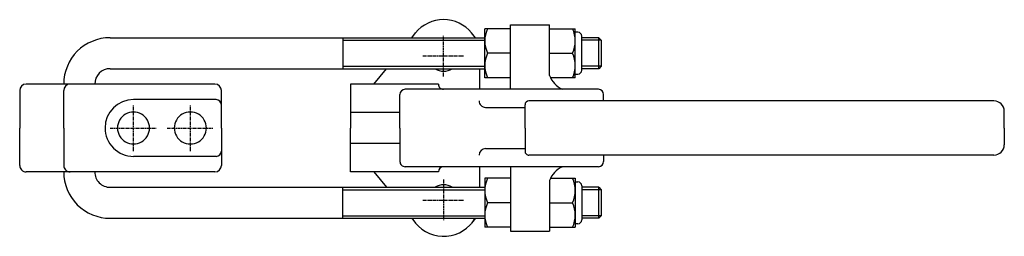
# Model space of a CAD drawing. Extents: x 296 to 677, y 406 to 490.
import ezdxf

# ---------------------------------------------------------------- set-up
doc = ezdxf.new("R2010")
doc.units = 0
doc.linetypes.add('CENTER', pattern=[2, 1.25, -0.25, 0.25, -0.25])
doc.layers.get('0').update_dxf_attribs({"linetype": 'CONTINUOUS'})
doc.layers.add('BRAUER-1', color=1, linetype='CENTER')

msp = doc.modelspace()

# ---------------------------------------------------------------- linework, layer by layer
for p, q in [((485.943153, 463), (485.943153, 488)), ((485.943153, 488), (500.943154, 488)), ((500.943154, 468.4), (500.943154, 488)), ((447.643766, 482.999999), (449.149302, 484.846598)), ((472.356235, 482.999999), (470.850698, 484.846598)), ((485.943152, 486.5), (475.943152, 486.499999)), ((475.943154, 467.499999), (475.943152, 486.499999)), ((485.943154, 467.46), (485.943152, 486.5)), ((500.943154, 486.5), (510.943154, 486.5)), ((510.943154, 467.5), (510.943154, 486.5)), ((510.943154, 468.9), (510.943154, 485.1)), ((511.943154, 485.1), (510.943154, 485.1)), ((331, 482.999999), (475.943152, 482.999999)), ((420.944541, 482.999999), (420.944541, 470.999999)), ((420.944541, 481.999999), (475.943152, 481.999999)), ((513.443154, 470.4), (513.443154, 483.6)), ((520, 482.999999), (513.443154, 482.999999)), ((521, 481.999999), (513.443154, 481.999999)), ((520, 470.999999), (520, 482.999999)), ((520, 482.999999), (521, 481.999999)), ((521, 481.999999), (521, 471.999999)), ((485.943153, 477), (476.999715, 476.999999)), ((485.943154, 467.5), (485.943153, 477)), ((500.943154, 477), (509.886592, 477)), ((331, 470.999999), (475.943152, 470.999999)), ((420.944541, 471.999999), (475.943154, 471.999999)), ((432.968326, 465), (437.860139, 470.999999)), ((473.999998, 463), (473.999998, 470.999999)), ((510.943154, 468.9), (511.943154, 468.9)), ((521, 471.999999), (513.443154, 471.999999)), ((520, 470.999999), (513.443154, 470.999999)), ((521, 471.999999), (520, 470.999999)), ((371.5, 464.999999), (298.470563, 464.999999)), ((458, 465), (424, 465)), ((424, 465), (424, 448)), ((485.943154, 467.5), (475.943154, 467.499999)), ((510.943154, 467.5), (501.344448, 467.5)), ((295.970563, 462.499999), (295.970563, 448)), ((313, 448), (313, 462.499999)), ((374, 448), (374, 462.499999)), ((443.091728, 448), (443.091728, 461)), ((519.928379, 463), (445.091728, 463)), ((521.928379, 458.5), (521.928379, 461)), ((372, 459), (340, 459)), ((672.948995, 458.5), (492.996105, 458.5)), ((443.091728, 454), (424, 454)), ((476.238232, 456), (491.496105, 456)), ((491.496105, 448), (491.496105, 457)), ((676.948995, 448), (676.948995, 454.5)), ((295.970563, 433.500001), (295.970563, 448)), ((313, 448), (313, 433.500001)), ((374, 448), (374, 433.500001)), ((424, 431), (424, 448)), ((443.091728, 448), (443.091728, 435)), ((491.496105, 448), (491.496105, 439)), ((676.948995, 448), (676.948995, 441.5)), ((443.091728, 442), (424, 442)), ((476.238232, 440), (491.496105, 440)), ((372, 437), (340, 437)), ((672.948995, 437.5), (492.996105, 437.5)), ((521.928379, 437.5), (521.928379, 435)), ((371.5, 431.000001), (298.470563, 431.000001)), ((458, 431), (424, 431)), ((432.968326, 431), (437.860139, 425.000001)), ((519.928379, 433), (445.091728, 433)), ((473.999998, 425.000001), (473.999998, 433)), ((485.943153, 433), (485.943153, 408)), ((475.943154, 428.500001), (475.943152, 409.500001)), ((485.943154, 428.5), (475.943154, 428.500001)), ((485.943154, 428.54), (485.943152, 409.5)), ((485.943154, 428.5), (485.943153, 419)), ((500.943154, 427.6), (500.943154, 408)), ((501.344448, 428.5), (510.943154, 428.5)), ((510.943154, 428.5), (510.943154, 409.5)), ((510.943154, 427.1), (510.943154, 410.9)), ((510.943154, 427.1), (511.943154, 427.1)), ((331, 425.000001), (475.943152, 425.000001)), ((420.944541, 413.000001), (420.944541, 425.000001)), ((420.944541, 424.000001), (475.943154, 424.000001)), ((513.443154, 425.6), (513.443154, 412.4)), ((520, 425.000001), (513.443154, 425.000001)), ((521, 424.000001), (513.443154, 424.000001)), ((520, 413.000001), (520, 425.000001)), ((520, 425.000001), (521, 424.000001)), ((521, 424.000001), (521, 414.000001)), ((485.943153, 419), (476.999715, 419.000001)), ((500.943154, 419), (509.886592, 419)), ((331, 413.000001), (475.943152, 413.000001)), ((420.944541, 414.000001), (475.943152, 414.000001)), ((447.643766, 413.000001), (449.149302, 411.153402)), ((472.356235, 413.000001), (470.850698, 411.153402)), ((521, 414.000001), (513.443154, 414.000001)), ((520, 413.000001), (513.443154, 413.000001)), ((521, 414.000001), (520, 413.000001)), ((485.943152, 409.5), (475.943152, 409.500001)), ((485.943153, 408), (500.943154, 408)), ((500.943154, 409.5), (510.943154, 409.5)), ((511.943154, 410.9), (510.943154, 410.9))]:
    msp.add_line(p, q)
for centre, radius, start, end in [((460, 476), 13.999998, 39.190437, 140.809563), ((487.148749, 481.75), 11.205597, 154.919235, 205.080766), ((499.737558, 481.75), 11.205597, 334.919239, 25.080761), ((511.943154, 483.6), 1.5, 0, 90), ((331, 464.999999), 18, 90, 180), ((331, 464.999999), 18, 90, 180), ((487.238664, 472.23), 11.295528, 155.020682, 204.979318), ((499.647644, 472.23), 11.295528, 335.020686, 24.979313), ((331, 464.999999), 6, 90, 180), ((460, 476), 6, 236.44272, 303.557293), ((511.943154, 470.4), 1.5, 270, 0), ((298.470563, 462.499999), 2.5, 90, 180), ((315.5, 462.499999), 2.5, 90, 180), ((371.5, 462.499999), 2.5, 0, 90), ((460, 465), 2, 180, 270.00001), ((510.265945, 472.017398), 10, 201.207082, 244.387709), ((445.091728, 461), 2, 90, 180), ((519.928379, 461), 2, 0, 90), ((340, 448), 11, 90, 180), ((372, 457), 2, 0, 90), ((476.238232, 458.5), 2.5, 179.99999, 270), ((492.996105, 457), 1.5, 90, 180), ((672.948995, 454.5), 4, 0, 90), ((340, 448), 6.2, 0, 180.00002), ((362, 448), 6.2, 0, 180.00002), ((340, 448), 11, 180, 270.00001), ((340, 448), 6.2, 179.99998, 0), ((362, 448), 6.2, 179.99998, 0), ((372, 439), 2, 270, 0), ((476.238232, 437.5), 2.5, 90, 180), ((492.996105, 439), 1.5, 180, 270.00001), ((672.948995, 441.5), 4, 270, 0), ((445.091728, 435), 2, 180, 270.00001), ((519.928379, 435), 2, 270, 0), ((298.470563, 433.500001), 2.5, 179.99999, 270), ((315.5, 433.500001), 2.5, 180, 270.00001), ((331, 431.000001), 18, 180, 270.00001), ((331, 431.000001), 6, 180, 270.00001), ((371.5, 433.500001), 2.5, 270, 0), ((460, 431), 2, 90, 180), ((510.265945, 423.982602), 10, 115.612292, 158.792919), ((487.238664, 423.77), 11.295528, 155.020682, 204.979318), ((499.647644, 423.77), 11.295528, 335.020687, 24.979314), ((511.943154, 425.6), 1.5, 0, 90), ((460, 420), 6, 56.442707, 123.557279), ((487.148749, 414.25), 11.205597, 154.919234, 205.080765), ((499.737558, 414.25), 11.205597, 334.919239, 25.080761), ((460, 420), 13.999998, 219.190437, 330.467772), ((511.943154, 412.4), 1.5, 270, 0)]:
    msp.add_arc(centre, radius, start, end)
at = {"layer": 'BRAUER-1'}
for p, q in [((460, 468), (460, 484)), ((452, 476), (468, 476)), ((340, 439), (340, 457)), ((362, 439), (362, 457)), ((331, 448), (349, 448)), ((353, 448), (371, 448)), ((460, 428), (460, 412)), ((452, 420), (468, 420))]:
    msp.add_line(p, q, dxfattribs=at)

doc.saveas('drawing.dxf')
